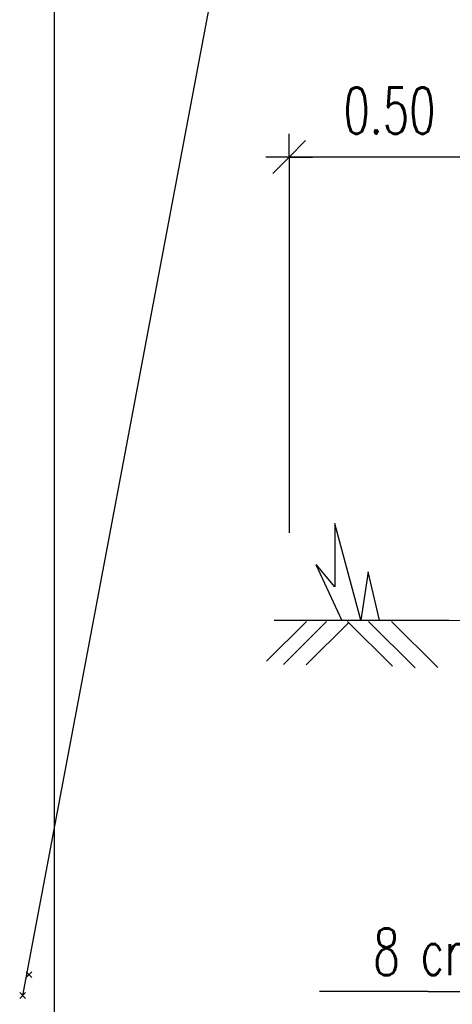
# Model space of a CAD drawing. Extents: x 3409653 to 3410193, y 5788342 to 5789000.
# Tile 19 of 79: x 3409966.21 to 3409975.51, y 5788648.03 to 5788669.22. Entities that reach past the tile are written whole.
import ezdxf

# ---------------------------------------------------------------- set-up
doc = ezdxf.new("R2010")
doc.units = 0
doc.header["$MEASUREMENT"] = 0
doc.linetypes.add('LINIENART0', pattern=[0])
for name, color, linetype in [('detail_AA-BB', 7, 'Continuous'), ('NULLEBENE', 7, 'Continuous'), ('Straßenbau', 7, 'Continuous'), ('TOP-HOEHENI', 7, 'Continuous')]:
    doc.layers.add(name, color=color, linetype=linetype)
doc.styles.add('SIMPLEX', font='simplex')

# ---------------------------------------------------------------- blocks, each defined once
blk = doc.blocks.new('GELAEN-109')
at = {"layer": 'NULLEBENE', "color": 1, "linetype": 'LINIENART0'}
for p, q in [((-0.188, 0.188), (0.188, -0.188)), ((-0.188, -0.188), (0.188, 0.188))]:
    blk.add_line(p, q, dxfattribs=at)
blk = doc.blocks.new('MASSTRENN-45')
at = {"layer": 'NULLEBENE', "color": 1, "linetype": 'LINIENART0'}
for q in [(0, 0.1), (0.07071, 0.07071), (-0.1, 0), (-0.07071, -0.07071), (0, -0.1), (0.1, 0)]:
    blk.add_line((0, 0), q, dxfattribs=at)

msp = doc.modelspace()

# ---------------------------------------------------------------- linework, layer by layer
at = {"layer": 'detail_AA-BB', "color": 128, "linetype": 'LINIENART0'}
for p, q in [((3409972.00182, 5788666.26756, 0.5), (3409972.00182, 5788658.17756)), ((3409972.00182, 5788666.26756, 0.5), (3409972.00182, 5788658.17756)), ((3409977.00182, 5788666.26436, 0.1), (3409972.00182, 5788666.26436, 5)), ((3409977.00182, 5788666.26436, 0.1), (3409972.00182, 5788666.26436, 5)), ((3409972.37459, 5788656.27172), (3409971.51603, 5788655.41317)), ((3409972.37459, 5788656.27172), (3409971.51603, 5788655.41317)), ((3409972.80544, 5788656.27172), (3409971.87809, 5788655.34438)), ((3409972.80544, 5788656.27172), (3409971.87809, 5788655.34438)), ((3409973.28146, 5788656.24702), (3409972.36779, 5788655.33335)), ((3409973.28146, 5788656.24702), (3409972.36779, 5788655.33335)), ((3409973.25676, 5788656.27172), (3409974.22172, 5788655.30677)), ((3409973.25676, 5788656.27172), (3409974.22172, 5788655.30677)), ((3409973.70808, 5788656.27172), (3409974.70723, 5788655.27257)), ((3409973.70808, 5788656.27172), (3409974.70723, 5788655.27257)), ((3409974.20044, 5788656.27172), (3409975.19616, 5788655.27599)), ((3409974.20044, 5788656.27172), (3409975.19616, 5788655.27599)), ((3409974.99273, 5788648.3028), (3409972.65414, 5788648.3028)), ((3409974.99273, 5788648.3028), (3409972.65414, 5788648.3028)), ((3409974.99273, 5788648.3028), (3409988.41473, 5788648.3028)), ((3409974.99273, 5788648.3028), (3409988.41473, 5788648.3028))]:
    msp.add_line(p, q, dxfattribs=at)
at = {"layer": 'detail_AA-BB', "color": 18, "linetype": 'LINIENART0'}
for p, q in [((3409973.5404, 5788656.29527), (3409972.9804, 5788658.37527)), ((3409972.9804, 5788658.37527), (3409972.9804, 5788657.01527)), ((3409973.5404, 5788656.29527), (3409972.9804, 5788658.37527)), ((3409972.9804, 5788658.37527), (3409972.9804, 5788657.01527)), ((3409972.57705, 5788657.49331), (3409973.13705, 5788656.29331)), ((3409972.57705, 5788657.49331), (3409973.13705, 5788656.29331)), ((3409972.9804, 5788657.01527), (3409972.5804, 5788657.49527)), ((3409972.9804, 5788657.01527), (3409972.5804, 5788657.49527)), ((3409973.7004, 5788657.33527), (3409973.5404, 5788656.29527)), ((3409973.7004, 5788657.33527), (3409973.5404, 5788656.29527)), ((3409973.9404, 5788656.29527), (3409973.7004, 5788657.33527)), ((3409973.9404, 5788656.29527), (3409973.7004, 5788657.33527))]:
    msp.add_line(p, q, dxfattribs=at)
at = {"layer": 'detail_AA-BB', "color": 176, "linetype": 'LINIENART0'}
for p, q in [((3409975.43082, 5788656.29376), (3409971.67982, 5788656.29376)), ((3409975.43082, 5788656.29376), (3409971.67982, 5788656.29376)), ((3409979.49011, 5788656.23311), (3409975.43082, 5788656.29376)), ((3409979.49011, 5788656.23311), (3409975.43082, 5788656.29376))]:
    msp.add_line(p, q, dxfattribs=at)
at = {"layer": 'Straßenbau', "color": 176, "linetype": 'LINIENART0'}
msp.add_line((3409966.95349, 5788684.43882), (3409966.95349, 5788640.48663), dxfattribs=at)
msp.add_line((3409966.95349, 5788684.43882), (3409966.95349, 5788640.48663), dxfattribs=at)
msp.add_line((3409966.95349, 5788684.43882), (3409966.95349, 5788640.48663), dxfattribs=at)
msp.add_line((3409966.95349, 5788684.43882), (3409966.95349, 5788640.48663), dxfattribs=at)
at = {"layer": 'TOP-HOEHENI', "color": 95, "linetype": 'LINIENART0'}
msp.add_line((3409971.21473, 5788674.4678), (3409966.27373, 5788648.2208), dxfattribs=at)
msp.add_line((3409971.21473, 5788674.4678), (3409966.27373, 5788648.2208), dxfattribs=at)

# ---------------------------------------------------------------- block references
at = {"layer": 'detail_AA-BB', "xscale": 5, "yscale": 5}
msp.add_blockref('MASSTRENN-45', (3409972.00182, 5788666.26436, 0.1), dxfattribs=at)
msp.add_blockref('MASSTRENN-45', (3409972.00182, 5788666.26436, 0.1), dxfattribs=at)
at = {"layer": 'TOP-HOEHENI', "xscale": 0.333, "yscale": 0.333}
for p in [(3409966.40966, 5788648.66744), (3409966.40966, 5788648.66744), (3409966.27373, 5788648.2208), (3409966.27373, 5788648.2208)]:
    msp.add_blockref('GELAEN-109', p, dxfattribs=at)

# ---------------------------------------------------------------- texts
at = {"layer": 'detail_AA-BB', "color": 128, "linetype": 'LINIENART0', "style": 'SIMPLEX', "width": 0.66046}
for s, p in [('0.50', (3409973.16782, 5788666.76436)), ('0.50', (3409973.16782, 5788666.76436)), ('8 cm Tragdeckschicht', (3409973.81023, 5788648.66107)), ('8 cm Tragdeckschicht', (3409973.81023, 5788648.66107))]:
    msp.add_text(s, height=1, dxfattribs=at).set_placement(p)

doc.saveas('drawing.dxf')
